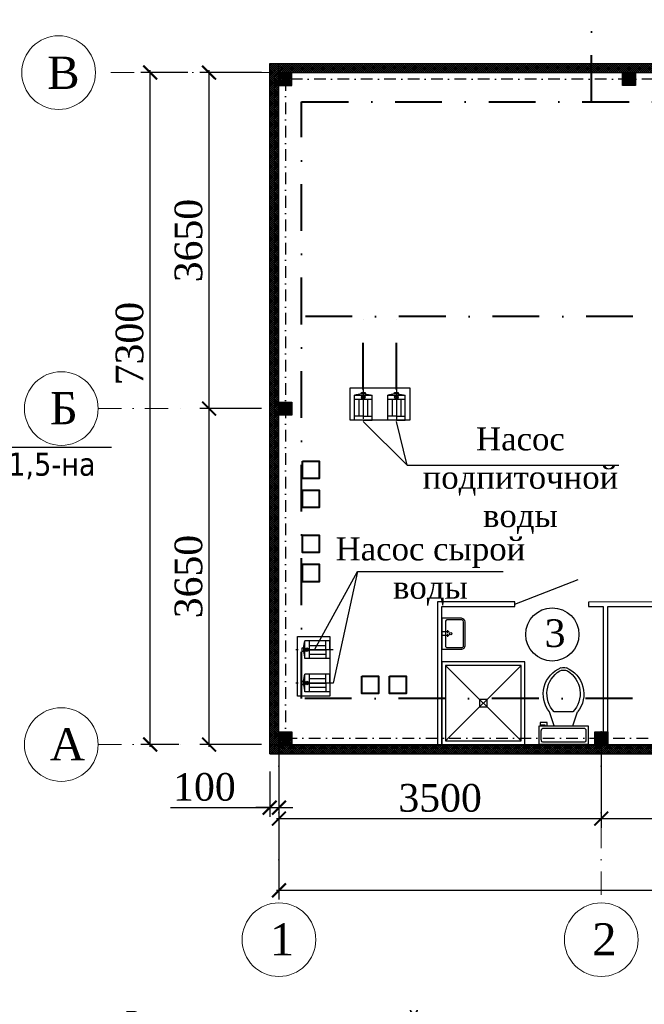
# Model space of a CAD drawing. Header units: millimetres. Extents: x -117056 to -75056, y -507736 to -299836.
# Tile 11 of 18: x -95079 to -88297, y -435866 to -425170. Entities that reach past the tile are written whole.
import ezdxf

# ---------------------------------------------------------------- set-up
doc = ezdxf.new("R2010")
doc.units = ezdxf.units.MM
doc.linetypes.add('CENTER', pattern=[50.8, 31.75, -6.35, 6.35, -6.35])
doc.linetypes.add('DASHDOTX2', pattern=[50.8, 25.4, -12.7, 0, -12.7])
doc.layers.get('Defpoints').update_dxf_attribs({"lineweight": 18})
for name, color, linetype, lineweight in [('.', 7, 'Continuous', 15), ('Размер ось', 22, 'Continuous', 13), ('стена', 7, 'Continuous', 0)]:
    doc.layers.add(name, color=color, linetype=linetype, lineweight=lineweight)
doc.layers.add('PDF43_Text', color=7, linetype='Continuous')
doc.layers.add('ПОЛ', color=7, linetype='Continuous')
doc.styles.add('PDF Tahoma', font='tahoma.ttf')
doc.styles.add('Times New Roman', font='times.ttf')
doc.styles.add('WMF-Times New Roman0', font='times.ttf')
doc.styles.add('ШКОЛА', font='times.ttf')
doc.dimstyles.new('М 1-100', dxfattribs={"dimscale": 100, "dimtxt": 2.5, "dimasz": 1.5, "dimexe": 1, "dimexo": 2, "dimgap": 0.7, "dimtad": 1, "dimdec": 0, "dimdsep": 46, "dimtxsty": 'WMF-Times New Roman0', "dimblk": 'ARCHTICK', "dimcen": 3, "dimdle": 0.25, "dimclrd": 256, "dimclre": 256, "dimclrt": 256, "dimazin": 2, "dimtfac": 1, "dimtdec": 0, "dimtmove": 1, "dimatfit": 3, "dimldrblk": 'DOT', "dimfxl": 1, "dimtolj": 1, "dimtzin": 0, "dimlwd": -1, "dimlwe": -1, "dimarcsym": 0})

# ---------------------------------------------------------------- blocks, each defined once
blk = doc.blocks.new('_ArchTick')
at = {"color": 0, "linetype": 'ByBlock', "const_width": 0.15}
blk.add_lwpolyline([(-0.5, -0.5), (0.5, 0.5)], dxfattribs=at)
blk = doc.blocks.new('*D269')
at = {"ltscale": 5, "transparency": 16777216}
for p, q in [((-93252, -425744), (-93762, -425744)), ((-93662, -433069), (-93662, -425719)), ((-93352, -433044), (-93762, -433044))]:
    blk.add_line(p, q, dxfattribs=at)
at = {"layer": 'Defpoints', "color": 0, "lineweight": 25, "ltscale": 5, "transparency": 16777216}
for p in [(-93662, -425744), (-93052, -425744), (-93152, -433044)]:
    blk.add_point(p, dxfattribs=at)
at = {"ltscale": 5, "transparency": 16777216, "xscale": 150, "yscale": 150, "zscale": 150}
for p, rotation in [((-93662, -425744), 90), ((-93662, -433044), 270)]:
    blk.add_blockref('_ArchTick', p, dxfattribs=dict(at, rotation=rotation))
at = {"ltscale": 5, "transparency": 16777216, "insert": (-93885, -428688), "char_height": 300, "attachment_point": 5, "rotation": 90, "style": 'WMF-Times New Roman0'}
blk.add_mtext('\\A1;7300', dxfattribs=at)
blk = doc.blocks.new('_Dot')
at = {"color": 0, "linetype": 'ByBlock', "lineweight": -2}
blk.add_line((-0.5, 0), (-1, 0), dxfattribs=at)
at = {"color": 0, "linetype": 'ByBlock', "lineweight": 25, "const_width": 0.5}
blk.add_lwpolyline([(-0.25, 0, 1), (0.25, 0, 1)], format="xyb", close=True, dxfattribs=at)
blk = doc.blocks.new('*D270')
at = {"ltscale": 5, "transparency": 16777216}
for p, q in [((-92452, -425744), (-93123, -425744)), ((-93023, -429419), (-93023, -425719)), ((-92452, -429394), (-93123, -429394))]:
    blk.add_line(p, q, dxfattribs=at)
at = {"layer": 'Defpoints', "color": 0, "lineweight": 25, "ltscale": 5, "transparency": 16777216}
for p in [(-93023, -425744), (-92252, -425744), (-92252, -429394)]:
    blk.add_point(p, dxfattribs=at)
at = {"ltscale": 5, "transparency": 16777216, "xscale": 150, "yscale": 150, "zscale": 150}
for p, rotation in [((-93023, -425744), 90), ((-93023, -429394), 270)]:
    blk.add_blockref('_ArchTick', p, dxfattribs=dict(at, rotation=rotation))
at = {"ltscale": 5, "transparency": 16777216, "insert": (-93245, -427569), "char_height": 300, "attachment_point": 5, "rotation": 90, "style": 'WMF-Times New Roman0'}
blk.add_mtext('\\A1;3650', dxfattribs=at)
blk = doc.blocks.new('*D271')
at = {"ltscale": 5, "transparency": 16777216}
for p, q in [((-92264, -433486), (-92264, -434727)), ((-77964, -434048), (-77964, -434727)), ((-92289, -434627), (-77939, -434627))]:
    blk.add_line(p, q, dxfattribs=at)
at = {"layer": 'Defpoints', "color": 0, "lineweight": 25, "ltscale": 5, "transparency": 16777216}
for p in [(-92264, -433286), (-77964, -433848), (-77964, -434627)]:
    blk.add_point(p, dxfattribs=at)
at = {"ltscale": 5, "transparency": 16777216, "xscale": 150, "yscale": 150, "zscale": 150, "rotation": 180}
blk.add_blockref('_ArchTick', (-92264, -434627), dxfattribs=at)
at = {"ltscale": 5, "transparency": 16777216, "xscale": 150, "yscale": 150, "zscale": 150}
blk.add_blockref('_ArchTick', (-77964, -434627), dxfattribs=at)
at = {"ltscale": 5, "transparency": 16777216, "insert": (-85114, -434404), "char_height": 300, "attachment_point": 5, "style": 'WMF-Times New Roman0'}
blk.add_mtext('\\A1;14300', dxfattribs=at)
blk = doc.blocks.new('*D272')
at = {"ltscale": 5, "transparency": 16777216}
for p, q in [((-92264, -433031), (-92264, -433948)), ((-88764, -433098), (-88764, -433948)), ((-92289, -433848), (-88739, -433848))]:
    blk.add_line(p, q, dxfattribs=at)
at = {"layer": 'Defpoints', "color": 0, "lineweight": 25, "ltscale": 5, "transparency": 16777216}
for p in [(-92264, -432831), (-88764, -432898), (-88764, -433848)]:
    blk.add_point(p, dxfattribs=at)
at = {"ltscale": 5, "transparency": 16777216, "xscale": 150, "yscale": 150, "zscale": 150, "rotation": 180}
blk.add_blockref('_ArchTick', (-92264, -433848), dxfattribs=at)
at = {"ltscale": 5, "transparency": 16777216, "xscale": 150, "yscale": 150, "zscale": 150}
blk.add_blockref('_ArchTick', (-88764, -433848), dxfattribs=at)
at = {"ltscale": 5, "transparency": 16777216, "insert": (-90514, -433625), "char_height": 300, "attachment_point": 5, "style": 'WMF-Times New Roman0'}
blk.add_mtext('\\A1;3500', dxfattribs=at)
blk = doc.blocks.new('*D273')
at = {"ltscale": 5, "transparency": 16777216}
for p, q in [((-88764, -433098), (-88764, -433948)), ((-84964, -433404), (-84964, -433948)), ((-88789, -433848), (-84939, -433848))]:
    blk.add_line(p, q, dxfattribs=at)
at = {"layer": 'Defpoints', "color": 0, "lineweight": 25, "ltscale": 5, "transparency": 16777216}
for p in [(-88764, -432898), (-84964, -433204), (-84964, -433848)]:
    blk.add_point(p, dxfattribs=at)
at = {"ltscale": 5, "transparency": 16777216, "xscale": 150, "yscale": 150, "zscale": 150, "rotation": 180}
blk.add_blockref('_ArchTick', (-88764, -433848), dxfattribs=at)
at = {"ltscale": 5, "transparency": 16777216, "xscale": 150, "yscale": 150, "zscale": 150}
blk.add_blockref('_ArchTick', (-84964, -433848), dxfattribs=at)
at = {"ltscale": 5, "transparency": 16777216, "insert": (-86864, -433625), "char_height": 300, "attachment_point": 5, "style": 'WMF-Times New Roman0'}
blk.add_mtext('\\A1;3800', dxfattribs=at)
blk = doc.blocks.new('*D274')
at = {"ltscale": 5, "transparency": 16777216}
for p, q in [((-92264, -433074), (-92264, -433829)), ((-92364, -433335), (-92364, -433829)), ((-93441, -433729), (-92364, -433729)), ((-92364, -433729), (-92514, -433729)), ((-92364, -433729), (-92264, -433729)), ((-92364, -433729), (-92264, -433729)), ((-92264, -433729), (-92114, -433729))]:
    blk.add_line(p, q, dxfattribs=at)
at = {"layer": 'Defpoints', "color": 0, "lineweight": 25, "ltscale": 5, "transparency": 16777216}
for p in [(-92264, -432874), (-92364, -433135), (-92264, -433729)]:
    blk.add_point(p, dxfattribs=at)
at = {"ltscale": 5, "transparency": 16777216, "xscale": 150, "yscale": 150, "zscale": 150}
blk.add_blockref('_ArchTick', (-92364, -433729), dxfattribs=at)
at = {"ltscale": 5, "transparency": 16777216, "xscale": 150, "yscale": 150, "zscale": 150, "rotation": 180}
blk.add_blockref('_ArchTick', (-92264, -433729), dxfattribs=at)
at = {"ltscale": 5, "transparency": 16777216, "insert": (-93073, -433506), "char_height": 300, "attachment_point": 5, "style": 'WMF-Times New Roman0'}
blk.add_mtext('\\A1;100', dxfattribs=at)
blk = doc.blocks.new('*D278')
at = {"ltscale": 5, "transparency": 16777216}
for p, q in [((-92452, -429394), (-93123, -429394)), ((-93023, -433069), (-93023, -429369)), ((-92452, -433044), (-93123, -433044))]:
    blk.add_line(p, q, dxfattribs=at)
at = {"layer": 'Defpoints', "color": 0, "lineweight": 25, "ltscale": 5, "transparency": 16777216}
for p in [(-93023, -429394), (-92252, -429394), (-92252, -433044)]:
    blk.add_point(p, dxfattribs=at)
at = {"ltscale": 5, "transparency": 16777216, "xscale": 150, "yscale": 150, "zscale": 150}
for p, rotation in [((-93023, -429394), 90), ((-93023, -433044), 270)]:
    blk.add_blockref('_ArchTick', p, dxfattribs=dict(at, rotation=rotation))
at = {"ltscale": 5, "transparency": 16777216, "insert": (-93245, -431219), "char_height": 300, "attachment_point": 5, "rotation": 90, "style": 'WMF-Times New Roman0'}
blk.add_mtext('\\A1;3650', dxfattribs=at)
blk = doc.blocks.new('A$Cc73db026')
at = {"layer": 'стена', "lineweight": -2}
for p, q in [((-62, 25), (-62, -455)), ((242, 25), (-62, 25)), ((247, 1), (15, 1)), ((-6, -19), (-6, -412)), ((274, -402), (274, -28)), ((298, -401), (298, -30)), ((52, -184), (-56, -184)), ((52, -242), (-56, -242)), ((28, -206), (28, -162)), ((28, -265), (28, -220)), ((-62, -455), (244, -455)), ((16, -431), (244, -431))]:
    blk.add_line(p, q, dxfattribs=at)
blk.add_circle((74, -215), 18.3, dxfattribs=at)
for centre, radius, start, end in [((20, -26), 27.1, 100.5441, 165.0131), ((236, -38), 62.6, 7.0787, 84.3499), ((242, -32), 32.7, 6.4984, 80.6424), ((20, -405), 27.1, 194.9869, 260.3878), ((242, -399), 32.7, 265.3697, 353.5016), ((236, -393), 62.6, 277.3008, 352.9213)]:
    blk.add_arc(centre, radius, start, end, dxfattribs=at)
blk = doc.blocks.new('A$Cc4cf1402')
at = {"layer": 'стена', "lineweight": -2}
for p, q in [((12, 301), (215, 301)), ((12, -232), (12, 301)), ((37, -182), (37, 250)), ((62, 276), (164, 276)), ((189, 250), (189, -182)), ((215, 301), (215, -232)), ((227, 237), (215, 237)), ((227, 288), (227, 237)), ((253, 288), (227, 288)), ((253, 212), (253, 288)), ((215, 212), (253, 212)), ((215, 136), (367, 187)), ((367, -67), (367, 136)), ((215, -67), (367, -118)), ((164, -207), (62, -207)), ((215, -232), (12, -232))]:
    blk.add_line(p, q, dxfattribs=at)
at = {"layer": 'стена', "lineweight": -2, "extrusion": (0, 0, -1)}
for centre, major_axis, start_param, end_param in [((59, 253), (15.9, 15.9), 3.785094, 5.639684), ((167, 253), (-15.9, 15.9), 0.643501, 2.498092), ((560, -55), (219, 219), -1.457889, 0.400927), ((566, -72), (203, 203), -1.546925, 0.243418), ((560, 124), (-219, 219), 2.740663, 4.599479), ((720, 34), (71.8, 71.8), 0.361839, 1.208958), ((748, 34), (71.8, 71.8), 0.521165, 1.049632), ((566, 141), (-203, 203), 2.898172, 4.688514), ((59, -185), (-15.9, 15.9), 3.785094, 5.639684), ((167, -185), (15.9, 15.9), 0.643501, 2.498092)]:
    blk.add_ellipse(centre, major_axis=major_axis, ratio=1, start_param=start_param, end_param=end_param, dxfattribs=at)
blk = doc.blocks.new('A$C44a4b505')
at = {"layer": 'стена', "lineweight": -2}
for p, q in [((252, 354), (-648, 354)), ((-648, 354), (-648, -546)), ((252, -546), (252, 354)), ((212, 314), (-608, 314)), ((-608, 314), (-608, -506)), ((212, 314), (-608, -506)), ((212, -506), (-608, 314)), ((212, -506), (212, 314)), ((-608, -506), (212, -506)), ((-648, -546), (252, -546))]:
    blk.add_line(p, q, dxfattribs=at)
blk.add_lwpolyline([(-157, -55), (-239, -55), (-239, -137), (-157, -137)], close=True, dxfattribs=at)

msp = doc.modelspace()

# ---------------------------------------------------------------- hatches: boundary and pattern name
at = {"layer": '.', "linetype": 'ByBlock', "lineweight": 25, "true_color": 0x93278f, "transparency": 33554687}
h = msp.add_hatch(dxfattribs=at)
h.set_pattern_fill('ANSI37', color=217, scale=5)
h.set_pattern_definition([(45, (-112765.562, 6890.312), (-11.22532015, 11.22532015), []), (135, (-112765.562, 6890.312), (-11.22532015, -11.22532015), [])])
h.paths.add_polyline_path([(-86533.8, -433044.3), (-92363.8, -433044.3), (-92363.8, -433144.3), (-86533.8, -433144.3)])
h.paths.add_polyline_path([(-77963.8, -433044.3), (-78103.8, -433044.3), (-85033.8, -433044.3), (-85033.8, -433144.3), (-77963.8, -433144.3)])
h.paths.add_polyline_path([(-77863.8, -425744.3), (-77963.8, -425744.3), (-77963.8, -433144.3), (-77863.8, -433144.3)])
h.paths.add_polyline_path([(-77863.8, -425644.3), (-83598.8, -425644.3), (-86863.8, -425644.3), (-86863.8, -425744.3), (-83598.8, -425744.3), (-77863.8, -425744.3)])
h.paths.add_polyline_path([(-87763.8, -425644.3), (-92263.8, -425644.3), (-92263.8, -425744.3), (-87763.8, -425744.3)])
h.paths.add_polyline_path([(-92263.8, -425644.3), (-92363.8, -425644.3), (-92363.8, -433044.3), (-92263.8, -433044.3)])
at = {"layer": '.', "linetype": 'ByBlock', "lineweight": 25, "transparency": 33554687}
h = msp.add_hatch(dxfattribs=at)
h.set_pattern_fill('ANGLE', color=256, scale=2)
h.set_pattern_definition([(0, (28414.255, -2893.229), (0, 13.97), [10.16, -3.81]), (90, (28414.255, -2893.229), (-13.97, 9e-16), [10.16, -3.81])])
h.paths.add_polyline_path([(-92263.8, -425744.3), (-92123.8, -425744.3), (-92123.8, -425884.3), (-92263.8, -425884.3)])
h = msp.add_hatch(dxfattribs=at)
h.set_pattern_fill('ANGLE', color=256, scale=2)
h.set_pattern_definition([(0, (32144.255, -2893.229), (0, 13.97), [10.16, -3.81]), (90, (32144.255, -2893.229), (-13.97, 9e-16), [10.16, -3.81])])
h.paths.add_polyline_path([(-88533.8, -425744.3), (-88393.8, -425744.3), (-88393.8, -425884.3), (-88533.8, -425884.3)])
h = msp.add_hatch(dxfattribs=at)
h.set_pattern_fill('ANGLE', color=256, scale=2)
h.set_pattern_definition([(0, (28414.255, -6473.229), (0, 13.97), [10.16, -3.81]), (90, (28414.255, -6473.229), (-13.97, 9e-16), [10.16, -3.81])])
h.paths.add_polyline_path([(-92263.8, -429324.3), (-92123.8, -429324.3), (-92123.8, -429464.3), (-92263.8, -429464.3)])
h = msp.add_hatch(dxfattribs=at)
h.set_pattern_fill('ANGLE', color=256, scale=2)
h.set_pattern_definition([(0, (28414.255, -10053.229), (0, 13.97), [10.16, -3.81]), (90, (28414.255, -10053.229), (-13.97, 9e-16), [10.16, -3.81])])
h.paths.add_polyline_path([(-92263.8, -432904.3), (-92123.8, -432904.3), (-92123.8, -433044.3), (-92263.8, -433044.3)])
h = msp.add_hatch(dxfattribs=at)
h.set_pattern_fill('ANGLE', color=256, scale=2)
h.set_pattern_definition([(0, (31844.255, -10053.229), (0, 13.97), [10.16, -3.81]), (90, (31844.255, -10053.229), (-13.97, 9e-16), [10.16, -3.81])])
h.paths.add_polyline_path([(-88833.8, -432904.3), (-88693.8, -432904.3), (-88693.8, -433044.3), (-88833.8, -433044.3)])

# ---------------------------------------------------------------- linework, layer by layer
at = {"color": 5, "lineweight": 30, "ltscale": 5}
for p, q in [((-92363.8, -425644.3), (-87763.8, -425644.3)), ((-92363.8, -433144.3), (-92363.8, -425644.3)), ((-92263.8, -433044.3), (-92263.8, -425644.3)), ((-92263.8, -425744.3), (-87763.8, -425744.3)), ((-92363.8, -433044.3), (-86533.8, -433044.3)), ((-92363.8, -433144.3), (-86533.8, -433144.3))]:
    msp.add_line(p, q, dxfattribs=at)
at = {"linetype": 'DASHDOTX2', "lineweight": 0, "ltscale": 10}
for p, q in [((-94089.6, -425744.3), (-92314.1, -425744.3)), ((-94227.2, -429394.3), (-93251.8, -429394.3)), ((-94227.2, -433044.3), (-93251.8, -433044.3))]:
    msp.add_line(p, q, dxfattribs=at)
at = {"color": 1, "linetype": 'DASHDOTX2', "lineweight": 40, "ltscale": 20}
for p, q in [((-91348.7, -429188.1), (-91348.7, -428393.6)), ((-90987.6, -429188.1), (-90987.6, -428393.6))]:
    msp.add_line(p, q, dxfattribs=at)
at = {"linetype": 'Continuous'}
for p, q in [((-91368.7, -429233.2), (-91444.2, -429248.2)), ((-91328.7, -429233.2), (-91253.1, -429248.2)), ((-91007.6, -429233.2), (-91083.1, -429248.2)), ((-90967.6, -429233.2), (-90892.1, -429248.2)), ((-91253.2, -429295.1), (-91444.3, -429295.1)), ((-91444.2, -429519.3), (-91444.2, -429248.2)), ((-91444.2, -429248.2), (-91253.1, -429248.2)), ((-91395.7, -429295.1), (-91395.7, -429476.7)), ((-91348.7, -429295.1), (-91348.7, -429476.7)), ((-91301.5, -429295.1), (-91300.9, -429476.7)), ((-91253.1, -429519.3), (-91253.1, -429248.2)), ((-90892.2, -429295.1), (-91083.2, -429295.1)), ((-91083.1, -429519.3), (-91083.1, -429248.2)), ((-91083.1, -429248.2), (-90892.1, -429248.2)), ((-91034.6, -429295.1), (-91034.6, -429476.7)), ((-90987.6, -429295.1), (-90987.6, -429476.7)), ((-90940.5, -429295.1), (-90939.9, -429476.7)), ((-90892.1, -429519.3), (-90892.1, -429248.2)), ((-91348.7, -429476.7), (-91444.2, -429476.7)), ((-91348.7, -429519.3), (-91444.2, -429519.3)), ((-91348.7, -429476.7), (-91253.1, -429476.7)), ((-91348.7, -429519.3), (-91253.1, -429519.3)), ((-90987.6, -429476.7), (-91083.1, -429476.7)), ((-90987.6, -429519.3), (-91083.1, -429519.3)), ((-90987.6, -429476.7), (-90892.1, -429476.7)), ((-90987.6, -429519.3), (-90892.1, -429519.3)), ((-91998.7, -431994.3), (-91983.7, -431918.7)), ((-91712.6, -431918.7), (-91983.7, -431918.7)), ((-91983.7, -432109.8), (-91983.7, -431918.7)), ((-91936.8, -431918.8), (-91936.8, -432109.8)), ((-91936.8, -431967.1), (-91755.2, -431966.5)), ((-91936.8, -432014.3), (-91755.2, -432014.3)), ((-91755.2, -432014.3), (-91755.2, -431918.7)), ((-91755.2, -432014.3), (-91755.2, -432109.8)), ((-91712.6, -432014.3), (-91712.6, -431918.7)), ((-91712.6, -432014.3), (-91712.6, -432109.8)), ((-91998.7, -432034.3), (-91983.7, -432109.8)), ((-91712.6, -432109.8), (-91983.7, -432109.8)), ((-91936.8, -432061.2), (-91755.2, -432061.2)), ((-91998.7, -432355.3), (-91983.7, -432279.8)), ((-91712.6, -432279.8), (-91983.7, -432279.8)), ((-91983.7, -432470.8), (-91983.7, -432279.8)), ((-91936.8, -432279.8), (-91936.8, -432470.9)), ((-91936.8, -432328.2), (-91755.2, -432327.5)), ((-91755.2, -432375.3), (-91755.2, -432279.8)), ((-91712.6, -432375.3), (-91712.6, -432279.8)), ((-91998.7, -432395.3), (-91983.7, -432470.8)), ((-91936.8, -432375.3), (-91755.2, -432375.3)), ((-91936.8, -432422.3), (-91755.2, -432422.3)), ((-91755.2, -432375.3), (-91755.2, -432470.8)), ((-91712.6, -432375.3), (-91712.6, -432470.8)), ((-91712.6, -432470.8), (-91983.7, -432470.8))]:
    msp.add_line(p, q, dxfattribs=at)
at = {"linetype": 'CENTER', "ltscale": 10}
for p, q in [((-91348.7, -429188.1), (-91348.7, -429534.5)), ((-90987.6, -429191.4), (-90987.6, -429535.6)), ((-91674.1, -432014.3), (-92078.9, -432014.3)), ((-91674.1, -432375.3), (-92078.9, -432375.3))]:
    msp.add_line(p, q, dxfattribs=at)
at = {"color": 6, "lineweight": 30, "ltscale": 5}
msp.add_line((-89703.7, -431519.3), (-89014.9, -431251.1), dxfattribs=at)
at = {"color": 4, "linetype": 'DASHDOTX2', "lineweight": 0, "ltscale": 10}
for p, q in [((-92263.8, -432897.7), (-92263.8, -434763.8)), ((-88763.8, -432897.7), (-88763.8, -434763.8))]:
    msp.add_line(p, q, dxfattribs=at)
at = {"color": 1, "linetype": 'DASHDOTX2', "lineweight": 40, "ltscale": 20}
for points in [[(-88871, -426063.2), (-88871, -422586), (-91871, -422586), (-90371, -419986), (-88871, -422586)], [(-87404.3, -428972.3), (-87404.3, -428393.6), (-92018.4, -428393.6)]]:
    msp.add_lwpolyline(points, dxfattribs=at)
at = {"color": 5, "lineweight": 30, "ltscale": 5}
for points in [[(-92263.8, -425884.3), (-92123.8, -425884.3), (-92123.8, -425744.3), (-92263.8, -425744.3), (-92263.8, -425884.3)], [(-88533.8, -425744.3), (-88393.8, -425744.3), (-88393.8, -425884.3), (-88533.8, -425884.3), (-88533.8, -425744.3)], [(-92263.8, -429324.3), (-92123.8, -429324.3), (-92123.8, -429464.3), (-92263.8, -429464.3), (-92263.8, -429324.3)], [(-92263.8, -432904.3), (-92123.8, -432904.3), (-92123.8, -433044.3), (-92263.8, -433044.3), (-92263.8, -432904.3)], [(-88833.8, -432904.3), (-88693.8, -432904.3), (-88693.8, -433044.3), (-88833.8, -433044.3), (-88833.8, -432904.3)]]:
    msp.add_lwpolyline(points, dxfattribs=at)
at = {"color": 1, "linetype": 'DASHDOTX2', "ltscale": 5}
msp.add_lwpolyline([(-92193.8, -432974.3), (-78033.8, -432974.3), (-78033.8, -425814.3), (-92193.8, -425814.3)], close=True, dxfattribs=at)
at = {"color": 1, "linetype": 'DASHDOTX2', "lineweight": 40, "ltscale": 20}
msp.add_lwpolyline([(-92018.4, -426063.2), (-78265.5, -426063.2), (-78265.5, -432544.1), (-92018.4, -432544.1)], close=True, dxfattribs=at)
at = {"linetype": 'ByBlock', "lineweight": 25}
for points in [[(-101333.7, -428739.1), (-100813, -429813.9), (-94080.7, -429813.9)], [(-91348.7, -429534.5), (-90872.8, -430009.9), (-90987.6, -429535.6)], [(-90872.8, -430009.9), (-88573.5, -430009.9)], [(-91876.5, -432014.3), (-91410.6, -431163.9), (-91674.1, -432375.3)], [(-91410.6, -431163.9), (-89827.3, -431163.9)]]:
    msp.add_lwpolyline(points, dxfattribs=at)
for points in [[(-91492.1, -429169.3), (-90842.1, -429169.3), (-90842.1, -429519.3), (-91492.1, -429519.3)], [(-92062.6, -432518.7), (-92062.6, -431868.7), (-91712.6, -431868.7), (-91712.6, -432518.7)]]:
    msp.add_lwpolyline(points, close=True)
at = {"linetype": 'Continuous'}
for points in [[(-91328.7, -429219.3), (-91328.7, -429233.2), (-91368.7, -429233.2), (-91368.7, -429219.3)], [(-90967.6, -429219.3), (-90967.6, -429233.2), (-91007.6, -429233.2), (-91007.6, -429219.3)], [(-92012.6, -431994.3), (-91998.7, -431994.3), (-91998.7, -432034.3), (-92012.6, -432034.3)], [(-92012.6, -432355.3), (-91998.7, -432355.3), (-91998.7, -432395.3), (-92012.6, -432395.3)]]:
    msp.add_lwpolyline(points, close=True, dxfattribs=at)
at = {"lineweight": 40, "ltscale": 10}
for points in [[(-92008.1, -429963.9), (-91825.6, -429963.9), (-91825.6, -430153.2), (-92008.1, -430153.2)], [(-92008.1, -430280.3), (-91825.6, -430280.3), (-91825.6, -430469.6), (-92008.1, -430469.6)], [(-92008.1, -430769), (-91825.6, -430769), (-91825.6, -430958.3), (-92008.1, -430958.3)], [(-92008.1, -431085.4), (-91825.6, -431085.4), (-91825.6, -431274.7), (-92008.1, -431274.7)], [(-91364.2, -432301.3), (-91181.7, -432301.3), (-91181.7, -432490.6), (-91364.2, -432490.6)], [(-91064.2, -432301.3), (-90881.7, -432301.3), (-90881.7, -432490.6), (-91064.2, -432490.6)]]:
    msp.add_lwpolyline(points, close=True, dxfattribs=at)
at = {"color": 6, "lineweight": 30, "ltscale": 5}
for points in [[(-89703.7, -431544.3), (-89703.7, -431494.3), (-90543.8, -431494.3), (-90543.8, -433044.3), (-90493.8, -433044.3), (-90493.8, -431544.3), (-89753.7, -431544.3), (-89753.7, -431544.3)], [(-86643.8, -431932.1), (-86643.8, -431494.3), (-88903.7, -431495.7), (-88903.7, -431544.3), (-88743.8, -431544.3), (-88743.8, -432904.3), (-88693.8, -432904.3), (-88693.8, -431544.3), (-86693.8, -431544.3), (-86693.8, -431932.1)]]:
    msp.add_lwpolyline(points, close=True, dxfattribs=at)
at = {"linetype": 'Continuous'}
for centre, radius in [((-91348.7, -429271.7), 20), ((-91348.7, -429271.7), 12.5), ((-90987.6, -429271.7), 20), ((-90987.6, -429271.7), 12.5), ((-91960.3, -432014.3), 20), ((-91960.3, -432014.3), 12.5), ((-91960.3, -432375.3), 20), ((-91960.3, -432375.3), 12.5)]:
    msp.add_circle(centre, radius, dxfattribs=at)
at = {"layer": 'Размер ось', "color": 0}
for centre in [(-94656.3, -425744.3), (-94627.2, -429394.3), (-94627.2, -433044.3), (-92263.8, -435163.8), (-88763.8, -435163.8)]:
    msp.add_circle(centre, 400, dxfattribs=at)
at = {"layer": 'Размер ось', "color": 1, "lineweight": 30}
msp.add_circle((-89295.7, -431847.8), 288.9, dxfattribs=at)

# ---------------------------------------------------------------- block references
at = {"xscale": 0.7, "yscale": 0.7, "zscale": 0.7}
msp.add_blockref('A$Cc73db026', (-90450.5, -431689.5), dxfattribs=at)
msp.add_blockref('A$C44a4b505', (-89846, -432498.6))
at = {"rotation": 90}
msp.add_blockref('A$Cc4cf1402', (-89138.7, -433055.8), dxfattribs=at)

# ---------------------------------------------------------------- texts
at = {"layer": 'PDF43_Text', "insert": (-100767.7, -430033.5), "char_height": 250, "attachment_point": 4, "style": 'PDF Tahoma'}
msp.add_mtext('QF(АП50Б-2МТ)\\P№1А-0,10-А.О-ВВГнг-2х1,5 ВВГнг-3х1,5-на \\Pперфорованных лотках (Iрасч.16А)', dxfattribs=at)
at = {"layer": 'PDF43_Text', "insert": (-94138.2, -437764.8), "char_height": 250, "width": 8469.108, "attachment_point": 4, "style": 'PDF Tahoma'}
msp.add_mtext('  В качество основной меры защиты людей от\\Pпоражения электрическим током необходимо выполнить зануление всего электрооборудования котельной в соответствии с ПУЭ.\\P   Для выравнивания потенциалов строительные\\Pконструкции, металлические корпуса оборудования и трубопроводы присоединить к сети зануления через внутренний контур выполняемый по периметру из полосовой стали 25х4', dxfattribs=at)
at = {"layer": 'ПОЛ', "ltscale": 25, "char_height": 250, "width": 2762.105, "attachment_point": 5, "style": 'ШКОЛА'}
for s, insert in [('Насос подпиточной\\Pводы', (-89641.6, -430177.2)), ('Насос сырой\\Pводы', (-90618.9, -431163.9))]:
    msp.add_mtext(s, dxfattribs=dict(at, insert=insert))
at = {"layer": 'Размер ось', "color": 0, "lineweight": 30, "width": 603.279, "attachment_point": 1, "style": 'Times New Roman'}
for s, insert, char_height in [('\\pt350.35;В', (-94780.9, -425570.7), 350), ('\\pt350.35;Б', (-94751.8, -429215.7), 350), ('\\pt300.3;3', (-89378.6, -431683.7), 300), ('\\pt350.35;A', (-94751.8, -432865.7), 350), ('\\pt350.35;1', (-92362.5, -434985.1), 350), ('\\pt350.35;2', (-88862.5, -434985.1), 350)]:
    msp.add_mtext(s, dxfattribs=dict(at, insert=insert, char_height=char_height))

# ---------------------------------------------------------------- dimensions: what is measured, and where the dimension line sits
at = {"color": 0, "ltscale": 5}
dim = msp.add_linear_dim(base=(-93662.1, -425744.3), p1=(-93151.7, -433044.3), p2=(-93051.7, -425744.3), angle=90, dimstyle='М 1-100', override={"dimtxt": 3}, dxfattribs=at)
dim.commit()
dim.dimension.update_dxf_attribs({"geometry": '*D269', "text_midpoint": (-93662.1, -428688.2), "dimtype": 160})
for base, p1, p2, picture, middle in [((-93022.6, -425744.3), (-92251.7, -429394.3), (-92251.7, -425744.3), '*D270', (-93245.2, -427569.3)), ((-93022.6, -429394.3), (-92251.7, -433044.3), (-92251.7, -429394.3), '*D278', (-93245.2, -431219.3))]:
    dim = msp.add_linear_dim(base=base, p1=p1, p2=p2, angle=90, dimstyle='М 1-100', override={"dimtxt": 3}, dxfattribs=at)
    dim.commit()
    dim.dimension.update_dxf_attribs({"geometry": picture, "text_midpoint": middle})
dim = msp.add_linear_dim(base=(-92263.8, -433729.1), p1=(-92363.8, -433135.3), p2=(-92263.8, -432874.5), dimstyle='М 1-100', override={"dimtxt": 3}, dxfattribs=at)
dim.commit()
dim.dimension.update_dxf_attribs({"geometry": '*D274', "text_midpoint": (-93072.8, -433729.1), "dimtype": 160})
for base, p1, p2, picture, middle in [((-88763.8, -433847.8), (-92263.8, -432831), (-88763.8, -432897.7), '*D272', (-90513.8, -433625.2)), ((-84963.8, -433847.8), (-88763.8, -432897.7), (-84963.8, -433203.5), '*D273', (-86863.8, -433625.2)), ((-77963.8, -434626.6), (-92263.8, -433286.2), (-77963.8, -433847.8), '*D271', (-85113.8, -434404))]:
    dim = msp.add_linear_dim(base=base, p1=p1, p2=p2, dimstyle='М 1-100', override={"dimtxt": 3}, dxfattribs=at)
    dim.commit()
    dim.dimension.update_dxf_attribs({"geometry": picture, "text_midpoint": middle})

doc.saveas('drawing.dxf')
